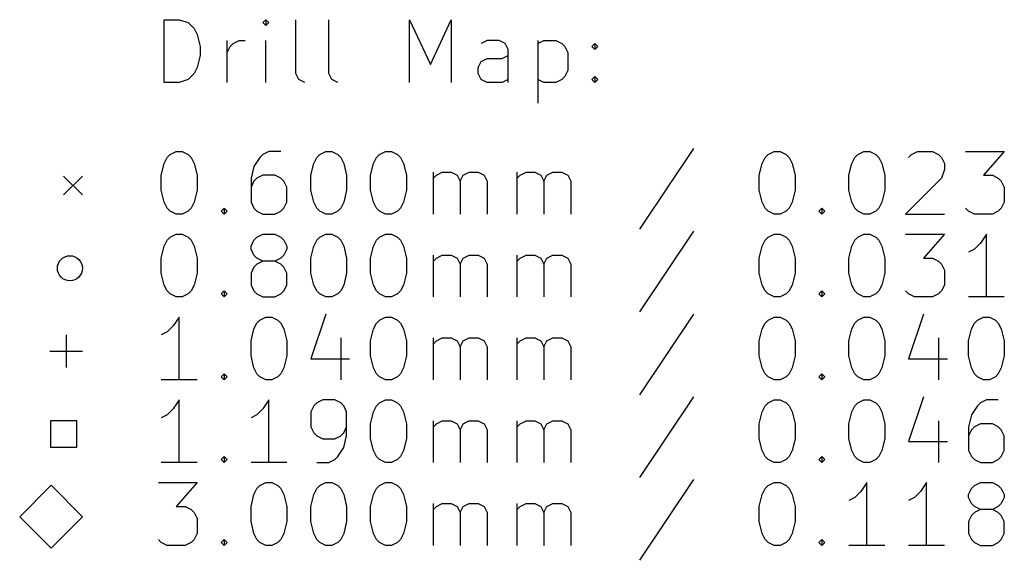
# Model space of a CAD drawing. Extents: x -2 to 131, y -131 to -1.
# Tile 1 of 4: x -2 to 29, y -18 to -1. Entities that reach past the tile are written whole.
import ezdxf

# ---------------------------------------------------------------- set-up
doc = ezdxf.new("R2010")
doc.units = 0
doc.layers.add('BLACK', color=7, linetype='CONTINUOUS')

msp = doc.modelspace()

# ---------------------------------------------------------------- linework, layer by layer
at = {"layer": 'BLACK', "linetype": 'CONTINUOUS'}
for p, q in [((2.607768, -3.114838), (2.607768, -1.114838)), ((2.607768, -1.114838), (3.083958, -1.114838)), ((3.083958, -1.114838), (3.369673, -1.210076)), ((3.369673, -1.210076), (3.560149, -1.400552)), ((5.845863, -1.114838), (5.750625, -1.210076)), ((5.750625, -1.210076), (5.845863, -1.305314)), ((5.941101, -1.210076), (5.845863, -1.114838)), ((5.845863, -1.114838), (5.845863, -1.305314)), ((5.845863, -1.305314), (5.941101, -1.210076)), ((6.798244, -2.829123), (6.798244, -1.114838)), ((7.845863, -2.829123), (7.845863, -1.114838)), ((10.417292, -3.114838), (10.417292, -1.114838)), ((10.417292, -1.114838), (11.083959, -2.543409)), ((11.083959, -2.543409), (11.750625, -1.114838)), ((11.750625, -1.114838), (11.750625, -3.114838)), ((3.560149, -1.400552), (3.655387, -1.591028)), ((3.655387, -1.591028), (3.750625, -1.97198)), ((4.607768, -3.114838), (4.607768, -1.781504)), ((4.703006, -1.97198), (4.798244, -1.876742)), ((4.798244, -1.876742), (4.98872, -1.781504)), ((4.98872, -1.781504), (5.179197, -1.781504)), ((5.845863, -3.114838), (5.845863, -1.781504)), ((12.893482, -1.781504), (12.703006, -1.876742)), ((13.274435, -1.781504), (12.893482, -1.781504)), ((13.464911, -1.876742), (13.274435, -1.781504)), ((13.560149, -2.067219), (13.464911, -1.876742)), ((14.51253, -1.781504), (14.51253, -3.781504)), ((14.51253, -1.876742), (14.703006, -1.781504)), ((14.703006, -1.781504), (15.083959, -1.781504)), ((15.083959, -1.781504), (15.274435, -1.876742)), ((15.274435, -1.876742), (15.369673, -1.97198)), ((16.226816, -1.97198), (16.322054, -1.876742)), ((16.322054, -1.876742), (16.417292, -1.97198)), ((16.322054, -1.876742), (16.322054, -2.067219)), ((3.750625, -1.97198), (3.750625, -2.257695)), ((4.607768, -2.162457), (4.703006, -1.97198)), ((13.560149, -3.114838), (13.560149, -2.067219)), ((15.369673, -1.97198), (15.464911, -2.162457)), ((15.464911, -2.162457), (15.464911, -2.733885)), ((16.322054, -2.067219), (16.226816, -1.97198)), ((16.417292, -1.97198), (16.322054, -2.067219)), ((3.750625, -2.257695), (3.655387, -2.638647)), ((12.607768, -2.638647), (12.703006, -2.448171)), ((12.703006, -2.448171), (12.893482, -2.352933)), ((12.893482, -2.352933), (13.369673, -2.352933)), ((13.369673, -2.352933), (13.560149, -2.257695)), ((3.655387, -2.638647), (3.560149, -2.829123)), ((12.607768, -2.829123), (12.607768, -2.638647)), ((15.464911, -2.733885), (15.369673, -2.924361)), ((3.083958, -3.114838), (2.607768, -3.114838)), ((3.369673, -3.0196), (3.083958, -3.114838)), ((3.560149, -2.829123), (3.369673, -3.0196)), ((6.893482, -3.0196), (6.798244, -2.829123)), ((7.083958, -3.114838), (6.893482, -3.0196)), ((7.941101, -3.0196), (7.845863, -2.829123)), ((8.131577, -3.114838), (7.941101, -3.0196)), ((12.703006, -3.0196), (12.607768, -2.829123)), ((12.893482, -3.114838), (12.703006, -3.0196)), ((13.369673, -3.114838), (12.893482, -3.114838)), ((13.560149, -3.0196), (13.369673, -3.114838)), ((14.703006, -3.114838), (14.51253, -3.0196)), ((15.083959, -3.114838), (14.703006, -3.114838)), ((15.274435, -3.0196), (15.083959, -3.114838)), ((15.369673, -2.924361), (15.274435, -3.0196)), ((16.226816, -3.0196), (16.322054, -2.924361)), ((16.322054, -3.114838), (16.226816, -3.0196)), ((16.322054, -2.924361), (16.417292, -3.0196)), ((16.322054, -2.924361), (16.322054, -3.114838)), ((16.417292, -3.0196), (16.322054, -3.114838)), ((2.798244, -5.410076), (2.98872, -5.314838)), ((2.98872, -5.314838), (3.179197, -5.314838)), ((3.179197, -5.314838), (3.369673, -5.410076)), ((5.941101, -5.314838), (5.750625, -5.410076)), ((6.322054, -5.314838), (5.941101, -5.314838)), ((7.560149, -5.410076), (7.750625, -5.314838)), ((7.750625, -5.314838), (7.941102, -5.314838)), ((7.941102, -5.314838), (8.131578, -5.410076)), ((9.464911, -5.410076), (9.655387, -5.314838)), ((9.655387, -5.314838), (9.845864, -5.314838)), ((9.845864, -5.314838), (10.03634, -5.410076)), ((19.464912, -5.2196), (17.750627, -7.791028)), ((21.845865, -5.410076), (22.036341, -5.314838)), ((22.036341, -5.314838), (22.226818, -5.314838)), ((22.226818, -5.314838), (22.417294, -5.410076)), ((24.703008, -5.410076), (24.893484, -5.314838)), ((24.893484, -5.314838), (25.083961, -5.314838)), ((25.083961, -5.314838), (25.274437, -5.410076)), ((26.417294, -5.410076), (26.60777, -5.314838)), ((26.60777, -5.314838), (27.083961, -5.314838)), ((27.083961, -5.314838), (27.274437, -5.410076)), ((28.13158, -5.314838), (29.369675, -5.314838)), ((29.369675, -5.314838), (28.703008, -6.076742)), ((2.607768, -5.69579), (2.703006, -5.505314)), ((2.703006, -5.505314), (2.798244, -5.410076)), ((3.369673, -5.410076), (3.464911, -5.505314)), ((3.464911, -5.505314), (3.560149, -5.69579)), ((5.655387, -5.505314), (5.464911, -5.791028)), ((5.750625, -5.410076), (5.655387, -5.505314)), ((7.369673, -5.69579), (7.464911, -5.505314)), ((7.464911, -5.505314), (7.560149, -5.410076)), ((8.131578, -5.410076), (8.226816, -5.505314)), ((8.226816, -5.505314), (8.322054, -5.69579)), ((9.274435, -5.69579), (9.369673, -5.505314)), ((9.369673, -5.505314), (9.464911, -5.410076)), ((10.03634, -5.410076), (10.131578, -5.505314)), ((10.131578, -5.505314), (10.226816, -5.69579)), ((21.655389, -5.69579), (21.750627, -5.505314)), ((21.750627, -5.505314), (21.845865, -5.410076)), ((22.417294, -5.410076), (22.512532, -5.505314)), ((22.512532, -5.505314), (22.60777, -5.69579)), ((24.512532, -5.69579), (24.60777, -5.505314)), ((24.60777, -5.505314), (24.703008, -5.410076)), ((25.274437, -5.410076), (25.369675, -5.505314)), ((25.369675, -5.505314), (25.464913, -5.69579)), ((26.322056, -5.505314), (26.417294, -5.410076)), ((27.274437, -5.410076), (27.369675, -5.505314)), ((27.369675, -5.505314), (27.464913, -5.69579)), ((2.51253, -6.076742), (2.607768, -5.69579)), ((3.560149, -5.69579), (3.655387, -6.076742)), ((5.464911, -5.791028), (5.369673, -6.17198)), ((7.274435, -6.076742), (7.369673, -5.69579)), ((8.322054, -5.69579), (8.417292, -6.076742)), ((9.179197, -6.076742), (9.274435, -5.69579)), ((10.226816, -5.69579), (10.322054, -6.076742)), ((21.560151, -6.076742), (21.655389, -5.69579)), ((22.60777, -5.69579), (22.703008, -6.076742)), ((24.417294, -6.076742), (24.512532, -5.69579)), ((25.464913, -5.69579), (25.560151, -6.076742)), ((27.464913, -5.886266), (27.369675, -6.17198)), ((27.464913, -5.69579), (27.464913, -5.886266)), ((-0.6, -6.1), (0, -6.7)), ((0, -6.1), (-0.6, -6.7)), ((2.51253, -6.552933), (2.51253, -6.076742)), ((3.655387, -6.076742), (3.655387, -6.552933)), ((5.369673, -6.17198), (5.369673, -6.933885)), ((5.464911, -6.267219), (5.369673, -6.457695)), ((5.560149, -6.17198), (5.464911, -6.267219)), ((5.750625, -6.076742), (5.560149, -6.17198)), ((6.131578, -6.076742), (5.750625, -6.076742)), ((6.322054, -6.17198), (6.131578, -6.076742)), ((6.417292, -6.267219), (6.322054, -6.17198)), ((6.51253, -6.457695), (6.417292, -6.267219)), ((7.274435, -6.552933), (7.274435, -6.076742)), ((8.417292, -6.076742), (8.417292, -6.552933)), ((9.179197, -6.552933), (9.179197, -6.076742)), ((10.322054, -6.076742), (10.322054, -6.552933)), ((11.179197, -7.314838), (11.179197, -5.981504)), ((11.179197, -6.17198), (11.274435, -6.076742)), ((11.274435, -6.076742), (11.464911, -5.981504)), ((11.464911, -5.981504), (11.750626, -5.981504)), ((11.750626, -5.981504), (11.941102, -6.076742)), ((11.941102, -6.076742), (12.03634, -6.267219)), ((12.03634, -6.267219), (12.131578, -6.076742)), ((12.03634, -6.267219), (12.03634, -7.314838)), ((12.131578, -6.076742), (12.322054, -5.981504)), ((12.322054, -5.981504), (12.607768, -5.981504)), ((12.607768, -5.981504), (12.798245, -6.076742)), ((12.798245, -6.076742), (12.893483, -6.267219)), ((12.893483, -6.267219), (12.893483, -7.314838)), ((13.845864, -7.314838), (13.845864, -5.981504)), ((13.845864, -6.17198), (13.941102, -6.076742)), ((13.941102, -6.076742), (14.131578, -5.981504)), ((14.131578, -5.981504), (14.417293, -5.981504)), ((14.417293, -5.981504), (14.607769, -6.076742)), ((14.607769, -6.076742), (14.703007, -6.267219)), ((14.703007, -6.267219), (14.798245, -6.076742)), ((14.703007, -6.267219), (14.703007, -7.314838)), ((14.798245, -6.076742), (14.988721, -5.981504)), ((14.988721, -5.981504), (15.274435, -5.981504)), ((15.274435, -5.981504), (15.464912, -6.076742)), ((15.464912, -6.076742), (15.56015, -6.267219)), ((15.56015, -6.267219), (15.56015, -7.314838)), ((21.560151, -6.552933), (21.560151, -6.076742)), ((22.703008, -6.076742), (22.703008, -6.552933)), ((24.417294, -6.552933), (24.417294, -6.076742)), ((25.560151, -6.076742), (25.560151, -6.552933)), ((27.369675, -6.17198), (26.226818, -7.314838)), ((28.703008, -6.076742), (28.988723, -6.076742)), ((28.988723, -6.076742), (29.179199, -6.17198)), ((29.179199, -6.17198), (29.274437, -6.267219)), ((29.274437, -6.267219), (29.369675, -6.457695)), ((2.607768, -6.933885), (2.51253, -6.552933)), ((3.655387, -6.552933), (3.560149, -6.933885)), ((6.51253, -6.933885), (6.51253, -6.457695)), ((7.369673, -6.933885), (7.274435, -6.552933)), ((8.417292, -6.552933), (8.322054, -6.933885)), ((9.274435, -6.933885), (9.179197, -6.552933)), ((10.322054, -6.552933), (10.226816, -6.933885)), ((21.655389, -6.933885), (21.560151, -6.552933)), ((22.703008, -6.552933), (22.60777, -6.933885)), ((24.512532, -6.933885), (24.417294, -6.552933)), ((25.560151, -6.552933), (25.464913, -6.933885)), ((29.369675, -6.457695), (29.369675, -6.933885)), ((2.703006, -7.124361), (2.607768, -6.933885)), ((2.798244, -7.2196), (2.703006, -7.124361)), ((3.464911, -7.124361), (3.369673, -7.2196)), ((3.560149, -6.933885), (3.464911, -7.124361)), ((4.417292, -7.2196), (4.51253, -7.124361)), ((4.51253, -7.124361), (4.607768, -7.2196)), ((4.51253, -7.124361), (4.51253, -7.314838)), ((5.369673, -6.933885), (5.464911, -7.124361)), ((5.464911, -7.124361), (5.560149, -7.2196)), ((6.322054, -7.2196), (6.417292, -7.124361)), ((6.417292, -7.124361), (6.51253, -6.933885)), ((7.464911, -7.124361), (7.369673, -6.933885)), ((7.560149, -7.2196), (7.464911, -7.124361)), ((8.226816, -7.124361), (8.131578, -7.2196)), ((8.322054, -6.933885), (8.226816, -7.124361)), ((9.369673, -7.124361), (9.274435, -6.933885)), ((9.464911, -7.2196), (9.369673, -7.124361)), ((10.131578, -7.124361), (10.03634, -7.2196)), ((10.226816, -6.933885), (10.131578, -7.124361)), ((21.750627, -7.124361), (21.655389, -6.933885)), ((21.845865, -7.2196), (21.750627, -7.124361)), ((22.512532, -7.124361), (22.417294, -7.2196)), ((22.60777, -6.933885), (22.512532, -7.124361)), ((23.464913, -7.2196), (23.560151, -7.124361)), ((23.560151, -7.124361), (23.655389, -7.2196)), ((23.560151, -7.124361), (23.560151, -7.314838)), ((24.60777, -7.124361), (24.512532, -6.933885)), ((24.703008, -7.2196), (24.60777, -7.124361)), ((25.369675, -7.124361), (25.274437, -7.2196)), ((25.464913, -6.933885), (25.369675, -7.124361)), ((28.226818, -7.2196), (28.13158, -7.124361)), ((29.274437, -7.124361), (29.179199, -7.2196)), ((29.369675, -6.933885), (29.274437, -7.124361)), ((2.98872, -7.314838), (2.798244, -7.2196)), ((3.179197, -7.314838), (2.98872, -7.314838)), ((3.369673, -7.2196), (3.179197, -7.314838)), ((4.51253, -7.314838), (4.417292, -7.2196)), ((4.607768, -7.2196), (4.51253, -7.314838)), ((5.560149, -7.2196), (5.750625, -7.314838)), ((5.750625, -7.314838), (6.131578, -7.314838)), ((6.131578, -7.314838), (6.322054, -7.2196)), ((7.750625, -7.314838), (7.560149, -7.2196)), ((7.941102, -7.314838), (7.750625, -7.314838)), ((8.131578, -7.2196), (7.941102, -7.314838)), ((9.655387, -7.314838), (9.464911, -7.2196)), ((9.845864, -7.314838), (9.655387, -7.314838)), ((10.03634, -7.2196), (9.845864, -7.314838)), ((22.036341, -7.314838), (21.845865, -7.2196)), ((22.226818, -7.314838), (22.036341, -7.314838)), ((22.417294, -7.2196), (22.226818, -7.314838)), ((23.560151, -7.314838), (23.464913, -7.2196)), ((23.655389, -7.2196), (23.560151, -7.314838)), ((24.893484, -7.314838), (24.703008, -7.2196)), ((25.083961, -7.314838), (24.893484, -7.314838)), ((25.274437, -7.2196), (25.083961, -7.314838)), ((26.226818, -7.314838), (27.464913, -7.314838)), ((28.417294, -7.314838), (28.226818, -7.2196)), ((28.988723, -7.314838), (28.417294, -7.314838)), ((29.179199, -7.2196), (28.988723, -7.314838)), ((2.607768, -8.33579), (2.703006, -8.145314)), ((2.703006, -8.145314), (2.798244, -8.050076)), ((2.798244, -8.050076), (2.98872, -7.954838)), ((2.98872, -7.954838), (3.179197, -7.954838)), ((3.179197, -7.954838), (3.369673, -8.050076)), ((3.369673, -8.050076), (3.464911, -8.145314)), ((3.464911, -8.145314), (3.560149, -8.33579)), ((5.369673, -8.33579), (5.464911, -8.145314)), ((5.464911, -8.145314), (5.560149, -8.050076)), ((5.560149, -8.050076), (5.750625, -7.954838)), ((5.750625, -7.954838), (6.131578, -7.954838)), ((6.131578, -7.954838), (6.322054, -8.050076)), ((6.322054, -8.050076), (6.417292, -8.145314)), ((6.417292, -8.145314), (6.51253, -8.33579)), ((7.369673, -8.33579), (7.464911, -8.145314)), ((7.464911, -8.145314), (7.560149, -8.050076)), ((7.560149, -8.050076), (7.750625, -7.954838)), ((7.750625, -7.954838), (7.941102, -7.954838)), ((7.941102, -7.954838), (8.131578, -8.050076)), ((8.131578, -8.050076), (8.226816, -8.145314)), ((8.226816, -8.145314), (8.322054, -8.33579)), ((9.274435, -8.33579), (9.369673, -8.145314)), ((9.369673, -8.145314), (9.464911, -8.050076)), ((9.464911, -8.050076), (9.655387, -7.954838)), ((9.655387, -7.954838), (9.845864, -7.954838)), ((9.845864, -7.954838), (10.03634, -8.050076)), ((10.03634, -8.050076), (10.131578, -8.145314)), ((10.131578, -8.145314), (10.226816, -8.33579)), ((19.464912, -7.8596), (17.750627, -10.431028)), ((21.655389, -8.33579), (21.750627, -8.145314)), ((21.750627, -8.145314), (21.845865, -8.050076)), ((21.845865, -8.050076), (22.036341, -7.954838)), ((22.036341, -7.954838), (22.226818, -7.954838)), ((22.226818, -7.954838), (22.417294, -8.050076)), ((22.417294, -8.050076), (22.512532, -8.145314)), ((22.512532, -8.145314), (22.60777, -8.33579)), ((24.512532, -8.33579), (24.60777, -8.145314)), ((24.60777, -8.145314), (24.703008, -8.050076)), ((24.703008, -8.050076), (24.893484, -7.954838)), ((24.893484, -7.954838), (25.083961, -7.954838)), ((25.083961, -7.954838), (25.274437, -8.050076)), ((25.274437, -8.050076), (25.369675, -8.145314)), ((25.369675, -8.145314), (25.464913, -8.33579)), ((26.226818, -7.954838), (27.464913, -7.954838)), ((27.464913, -7.954838), (26.798246, -8.716742)), ((28.798246, -7.954838), (28.60777, -8.240552)), ((28.798246, -9.954838), (28.798246, -7.954838)), ((2.51253, -8.716742), (2.607768, -8.33579)), ((3.560149, -8.33579), (3.655387, -8.716742)), ((5.369673, -8.431028), (5.369673, -8.33579)), ((5.464911, -8.621504), (5.369673, -8.431028)), ((6.51253, -8.431028), (6.417292, -8.621504)), ((6.51253, -8.33579), (6.51253, -8.431028)), ((7.274435, -8.716742), (7.369673, -8.33579)), ((8.322054, -8.33579), (8.417292, -8.716742)), ((9.179197, -8.716742), (9.274435, -8.33579)), ((10.226816, -8.33579), (10.322054, -8.716742)), ((21.560151, -8.716742), (21.655389, -8.33579)), ((22.60777, -8.33579), (22.703008, -8.716742)), ((24.417294, -8.716742), (24.512532, -8.33579)), ((25.464913, -8.33579), (25.560151, -8.716742)), ((28.417294, -8.431028), (28.226818, -8.526266)), ((28.60777, -8.240552), (28.417294, -8.431028)), ((2.51253, -9.192933), (2.51253, -8.716742)), ((3.655387, -8.716742), (3.655387, -9.192933)), ((5.560149, -8.716742), (5.464911, -8.621504)), ((5.750625, -8.81198), (5.560149, -8.716742)), ((6.322054, -8.716742), (6.131578, -8.81198)), ((6.417292, -8.621504), (6.322054, -8.716742)), ((7.274435, -9.192933), (7.274435, -8.716742)), ((8.417292, -8.716742), (8.417292, -9.192933)), ((9.179197, -9.192933), (9.179197, -8.716742)), ((10.322054, -8.716742), (10.322054, -9.192933)), ((11.179197, -9.954838), (11.179197, -8.621504)), ((11.179197, -8.81198), (11.274435, -8.716742)), ((11.274435, -8.716742), (11.464911, -8.621504)), ((11.464911, -8.621504), (11.750626, -8.621504)), ((11.750626, -8.621504), (11.941102, -8.716742)), ((11.941102, -8.716742), (12.03634, -8.907219)), ((12.03634, -8.907219), (12.131578, -8.716742)), ((12.131578, -8.716742), (12.322054, -8.621504)), ((12.322054, -8.621504), (12.607768, -8.621504)), ((12.607768, -8.621504), (12.798245, -8.716742)), ((12.798245, -8.716742), (12.893483, -8.907219)), ((13.845864, -9.954838), (13.845864, -8.621504)), ((13.845864, -8.81198), (13.941102, -8.716742)), ((13.941102, -8.716742), (14.131578, -8.621504)), ((14.131578, -8.621504), (14.417293, -8.621504)), ((14.417293, -8.621504), (14.607769, -8.716742)), ((14.607769, -8.716742), (14.703007, -8.907219)), ((14.703007, -8.907219), (14.798245, -8.716742)), ((14.798245, -8.716742), (14.988721, -8.621504)), ((14.988721, -8.621504), (15.274435, -8.621504)), ((15.274435, -8.621504), (15.464912, -8.716742)), ((15.464912, -8.716742), (15.56015, -8.907219)), ((21.560151, -9.192933), (21.560151, -8.716742)), ((22.703008, -8.716742), (22.703008, -9.192933)), ((24.417294, -9.192933), (24.417294, -8.716742)), ((25.560151, -8.716742), (25.560151, -9.192933)), ((26.798246, -8.716742), (27.083961, -8.716742)), ((27.083961, -8.716742), (27.274437, -8.81198)), ((5.464911, -9.002457), (5.369673, -9.192933)), ((5.560149, -8.907219), (5.464911, -9.002457)), ((5.750625, -8.81198), (5.560149, -8.907219)), ((6.131578, -8.81198), (5.750625, -8.81198)), ((6.322054, -8.907219), (6.131578, -8.81198)), ((6.417292, -9.002457), (6.322054, -8.907219)), ((6.51253, -9.192933), (6.417292, -9.002457)), ((12.03634, -8.907219), (12.03634, -9.954838)), ((12.893483, -8.907219), (12.893483, -9.954838)), ((14.703007, -8.907219), (14.703007, -9.954838)), ((15.56015, -8.907219), (15.56015, -9.954838)), ((27.274437, -8.81198), (27.369675, -8.907219)), ((27.369675, -8.907219), (27.464913, -9.097695)), ((2.607768, -9.573885), (2.51253, -9.192933)), ((3.655387, -9.192933), (3.560149, -9.573885)), ((5.369673, -9.192933), (5.369673, -9.573885)), ((6.51253, -9.573885), (6.51253, -9.192933)), ((7.369673, -9.573885), (7.274435, -9.192933)), ((8.417292, -9.192933), (8.322054, -9.573885)), ((9.274435, -9.573885), (9.179197, -9.192933)), ((10.322054, -9.192933), (10.226816, -9.573885)), ((21.655389, -9.573885), (21.560151, -9.192933)), ((22.703008, -9.192933), (22.60777, -9.573885)), ((24.512532, -9.573885), (24.417294, -9.192933)), ((25.560151, -9.192933), (25.464913, -9.573885)), ((27.464913, -9.097695), (27.464913, -9.573885)), ((2.703006, -9.764361), (2.607768, -9.573885)), ((3.560149, -9.573885), (3.464911, -9.764361)), ((5.369673, -9.573885), (5.464911, -9.764361)), ((6.417292, -9.764361), (6.51253, -9.573885)), ((7.464911, -9.764361), (7.369673, -9.573885)), ((8.322054, -9.573885), (8.226816, -9.764361)), ((9.369673, -9.764361), (9.274435, -9.573885)), ((10.226816, -9.573885), (10.131578, -9.764361)), ((21.750627, -9.764361), (21.655389, -9.573885)), ((22.60777, -9.573885), (22.512532, -9.764361)), ((24.60777, -9.764361), (24.512532, -9.573885)), ((25.464913, -9.573885), (25.369675, -9.764361)), ((27.464913, -9.573885), (27.369675, -9.764361)), ((2.798244, -9.8596), (2.703006, -9.764361)), ((2.98872, -9.954838), (2.798244, -9.8596)), ((3.179197, -9.954838), (2.98872, -9.954838)), ((3.369673, -9.8596), (3.179197, -9.954838)), ((3.464911, -9.764361), (3.369673, -9.8596)), ((4.417292, -9.8596), (4.51253, -9.764361)), ((4.51253, -9.954838), (4.417292, -9.8596)), ((4.51253, -9.764361), (4.607768, -9.8596)), ((4.51253, -9.764361), (4.51253, -9.954838)), ((4.607768, -9.8596), (4.51253, -9.954838)), ((5.464911, -9.764361), (5.560149, -9.8596)), ((5.560149, -9.8596), (5.750625, -9.954838)), ((5.750625, -9.954838), (6.131578, -9.954838)), ((6.131578, -9.954838), (6.322054, -9.8596)), ((6.322054, -9.8596), (6.417292, -9.764361)), ((7.560149, -9.8596), (7.464911, -9.764361)), ((7.750625, -9.954838), (7.560149, -9.8596)), ((7.941102, -9.954838), (7.750625, -9.954838)), ((8.131578, -9.8596), (7.941102, -9.954838)), ((8.226816, -9.764361), (8.131578, -9.8596)), ((9.464911, -9.8596), (9.369673, -9.764361)), ((9.655387, -9.954838), (9.464911, -9.8596)), ((9.845864, -9.954838), (9.655387, -9.954838)), ((10.03634, -9.8596), (9.845864, -9.954838)), ((10.131578, -9.764361), (10.03634, -9.8596)), ((21.845865, -9.8596), (21.750627, -9.764361)), ((22.036341, -9.954838), (21.845865, -9.8596)), ((22.226818, -9.954838), (22.036341, -9.954838)), ((22.417294, -9.8596), (22.226818, -9.954838)), ((22.512532, -9.764361), (22.417294, -9.8596)), ((23.464913, -9.8596), (23.560151, -9.764361)), ((23.560151, -9.954838), (23.464913, -9.8596)), ((23.560151, -9.764361), (23.655389, -9.8596)), ((23.560151, -9.764361), (23.560151, -9.954838)), ((23.655389, -9.8596), (23.560151, -9.954838)), ((24.703008, -9.8596), (24.60777, -9.764361)), ((24.893484, -9.954838), (24.703008, -9.8596)), ((25.083961, -9.954838), (24.893484, -9.954838)), ((25.274437, -9.8596), (25.083961, -9.954838)), ((25.369675, -9.764361), (25.274437, -9.8596)), ((26.322056, -9.8596), (26.226818, -9.764361)), ((26.512532, -9.954838), (26.322056, -9.8596)), ((27.083961, -9.954838), (26.512532, -9.954838)), ((27.274437, -9.8596), (27.083961, -9.954838)), ((27.369675, -9.764361), (27.274437, -9.8596)), ((29.369675, -9.954838), (28.226818, -9.954838)), ((3.083958, -10.594838), (2.893482, -10.880552)), ((3.083958, -12.594838), (3.083958, -10.594838)), ((5.655387, -10.690076), (5.845863, -10.594838)), ((5.845863, -10.594838), (6.03634, -10.594838)), ((6.03634, -10.594838), (6.226816, -10.690076)), ((7.750625, -10.4996), (7.274435, -11.928171)), ((9.464911, -10.690076), (9.655387, -10.594838)), ((9.655387, -10.594838), (9.845864, -10.594838)), ((9.845864, -10.594838), (10.03634, -10.690076)), ((19.464912, -10.4996), (17.750627, -13.071028)), ((21.845865, -10.690076), (22.036341, -10.594838)), ((22.036341, -10.594838), (22.226818, -10.594838)), ((22.226818, -10.594838), (22.417294, -10.690076)), ((24.703008, -10.690076), (24.893484, -10.594838)), ((24.893484, -10.594838), (25.083961, -10.594838)), ((25.083961, -10.594838), (25.274437, -10.690076)), ((26.798246, -10.4996), (26.322056, -11.928171)), ((28.512532, -10.690076), (28.703008, -10.594838)), ((28.703008, -10.594838), (28.893485, -10.594838)), ((28.893485, -10.594838), (29.083961, -10.690076)), ((2.893482, -10.880552), (2.703006, -11.071028)), ((5.369673, -11.356742), (5.464911, -10.97579)), ((5.464911, -10.97579), (5.560149, -10.785314)), ((5.560149, -10.785314), (5.655387, -10.690076)), ((6.226816, -10.690076), (6.322054, -10.785314)), ((6.322054, -10.785314), (6.417292, -10.97579)), ((6.417292, -10.97579), (6.51253, -11.356742)), ((9.179197, -11.356742), (9.274435, -10.97579)), ((9.274435, -10.97579), (9.369673, -10.785314)), ((9.369673, -10.785314), (9.464911, -10.690076)), ((10.03634, -10.690076), (10.131578, -10.785314)), ((10.131578, -10.785314), (10.226816, -10.97579)), ((10.226816, -10.97579), (10.322054, -11.356742)), ((21.560151, -11.356742), (21.655389, -10.97579)), ((21.655389, -10.97579), (21.750627, -10.785314)), ((21.750627, -10.785314), (21.845865, -10.690076)), ((22.417294, -10.690076), (22.512532, -10.785314)), ((22.512532, -10.785314), (22.60777, -10.97579)), ((22.60777, -10.97579), (22.703008, -11.356742)), ((24.417294, -11.356742), (24.512532, -10.97579)), ((24.512532, -10.97579), (24.60777, -10.785314)), ((24.60777, -10.785314), (24.703008, -10.690076)), ((25.274437, -10.690076), (25.369675, -10.785314)), ((25.369675, -10.785314), (25.464913, -10.97579)), ((25.464913, -10.97579), (25.560151, -11.356742)), ((28.226818, -11.356742), (28.322056, -10.97579)), ((28.322056, -10.97579), (28.417294, -10.785314)), ((28.417294, -10.785314), (28.512532, -10.690076)), ((29.083961, -10.690076), (29.179199, -10.785314)), ((29.179199, -10.785314), (29.274437, -10.97579)), ((29.274437, -10.97579), (29.369675, -11.356742)), ((-0.52, -11.16), (-0.52, -12.2)), ((2.703006, -11.071028), (2.51253, -11.166266)), ((8.226816, -11.261504), (8.226816, -12.594838)), ((11.179197, -12.594838), (11.179197, -11.261504)), ((11.274435, -11.356742), (11.464911, -11.261504)), ((11.464911, -11.261504), (11.750626, -11.261504)), ((11.750626, -11.261504), (11.941102, -11.356742)), ((12.131578, -11.356742), (12.322054, -11.261504)), ((12.322054, -11.261504), (12.607768, -11.261504)), ((12.607768, -11.261504), (12.798245, -11.356742)), ((13.845864, -12.594838), (13.845864, -11.261504)), ((13.941102, -11.356742), (14.131578, -11.261504)), ((14.131578, -11.261504), (14.417293, -11.261504)), ((14.417293, -11.261504), (14.607769, -11.356742)), ((14.798245, -11.356742), (14.988721, -11.261504)), ((14.988721, -11.261504), (15.274435, -11.261504)), ((15.274435, -11.261504), (15.464912, -11.356742)), ((27.274437, -11.261504), (27.274437, -12.594838)), ((5.369673, -11.832933), (5.369673, -11.356742)), ((6.51253, -11.356742), (6.51253, -11.832933)), ((9.179197, -11.832933), (9.179197, -11.356742)), ((10.322054, -11.356742), (10.322054, -11.832933)), ((11.179197, -11.45198), (11.274435, -11.356742)), ((11.941102, -11.356742), (12.03634, -11.547219)), ((12.03634, -11.547219), (12.131578, -11.356742)), ((12.03634, -11.547219), (12.03634, -12.594838)), ((12.798245, -11.356742), (12.893483, -11.547219)), ((12.893483, -11.547219), (12.893483, -12.594838)), ((13.845864, -11.45198), (13.941102, -11.356742)), ((14.607769, -11.356742), (14.703007, -11.547219)), ((14.703007, -11.547219), (14.798245, -11.356742)), ((14.703007, -11.547219), (14.703007, -12.594838)), ((15.464912, -11.356742), (15.56015, -11.547219)), ((15.56015, -11.547219), (15.56015, -12.594838)), ((21.560151, -11.832933), (21.560151, -11.356742)), ((22.703008, -11.356742), (22.703008, -11.832933)), ((24.417294, -11.832933), (24.417294, -11.356742)), ((25.560151, -11.356742), (25.560151, -11.832933)), ((28.226818, -11.832933), (28.226818, -11.356742)), ((29.369675, -11.356742), (29.369675, -11.832933)), ((-1.04, -11.68), (0, -11.68)), ((5.464911, -12.213885), (5.369673, -11.832933)), ((6.51253, -11.832933), (6.417292, -12.213885)), ((9.274435, -12.213885), (9.179197, -11.832933)), ((10.322054, -11.832933), (10.226816, -12.213885)), ((21.655389, -12.213885), (21.560151, -11.832933)), ((22.703008, -11.832933), (22.60777, -12.213885)), ((24.512532, -12.213885), (24.417294, -11.832933)), ((25.560151, -11.832933), (25.464913, -12.213885)), ((28.322056, -12.213885), (28.226818, -11.832933)), ((29.369675, -11.832933), (29.274437, -12.213885)), ((5.560149, -12.404361), (5.464911, -12.213885)), ((6.417292, -12.213885), (6.322054, -12.404361)), ((7.274435, -11.928171), (8.51253, -11.928171)), ((9.369673, -12.404361), (9.274435, -12.213885)), ((10.226816, -12.213885), (10.131578, -12.404361)), ((21.750627, -12.404361), (21.655389, -12.213885)), ((22.60777, -12.213885), (22.512532, -12.404361)), ((24.60777, -12.404361), (24.512532, -12.213885)), ((25.464913, -12.213885), (25.369675, -12.404361)), ((26.322056, -11.928171), (27.560151, -11.928171)), ((28.417294, -12.404361), (28.322056, -12.213885)), ((29.274437, -12.213885), (29.179199, -12.404361)), ((4.417292, -12.4996), (4.51253, -12.404361)), ((4.51253, -12.594838), (4.417292, -12.4996)), ((4.51253, -12.404361), (4.607768, -12.4996)), ((4.51253, -12.404361), (4.51253, -12.594838)), ((4.607768, -12.4996), (4.51253, -12.594838)), ((5.655387, -12.4996), (5.560149, -12.404361)), ((5.845863, -12.594838), (5.655387, -12.4996)), ((6.226816, -12.4996), (6.03634, -12.594838)), ((6.322054, -12.404361), (6.226816, -12.4996)), ((9.464911, -12.4996), (9.369673, -12.404361)), ((9.655387, -12.594838), (9.464911, -12.4996)), ((10.03634, -12.4996), (9.845864, -12.594838)), ((10.131578, -12.404361), (10.03634, -12.4996)), ((21.845865, -12.4996), (21.750627, -12.404361)), ((22.036341, -12.594838), (21.845865, -12.4996)), ((22.417294, -12.4996), (22.226818, -12.594838)), ((22.512532, -12.404361), (22.417294, -12.4996)), ((23.464913, -12.4996), (23.560151, -12.404361)), ((23.560151, -12.594838), (23.464913, -12.4996)), ((23.560151, -12.404361), (23.655389, -12.4996)), ((23.560151, -12.404361), (23.560151, -12.594838)), ((23.655389, -12.4996), (23.560151, -12.594838)), ((24.703008, -12.4996), (24.60777, -12.404361)), ((24.893484, -12.594838), (24.703008, -12.4996)), ((25.274437, -12.4996), (25.083961, -12.594838)), ((25.369675, -12.404361), (25.274437, -12.4996)), ((28.512532, -12.4996), (28.417294, -12.404361)), ((28.703008, -12.594838), (28.512532, -12.4996)), ((29.083961, -12.4996), (28.893485, -12.594838)), ((29.179199, -12.404361), (29.083961, -12.4996)), ((3.655387, -12.594838), (2.51253, -12.594838)), ((6.03634, -12.594838), (5.845863, -12.594838)), ((9.845864, -12.594838), (9.655387, -12.594838)), ((22.226818, -12.594838), (22.036341, -12.594838)), ((25.083961, -12.594838), (24.893484, -12.594838)), ((28.893485, -12.594838), (28.703008, -12.594838)), ((19.464912, -13.1396), (17.750627, -15.711028)), ((26.798246, -13.1396), (26.322056, -14.568171)), ((3.083958, -13.234838), (2.893482, -13.520552)), ((3.083958, -15.234838), (3.083958, -13.234838)), ((5.941101, -13.234838), (5.750625, -13.520552)), ((5.941101, -15.234838), (5.941101, -13.234838)), ((7.369673, -13.425314), (7.274435, -13.61579)), ((7.464911, -13.330076), (7.369673, -13.425314)), ((7.655387, -13.234838), (7.464911, -13.330076)), ((8.03634, -13.234838), (7.655387, -13.234838)), ((8.226816, -13.330076), (8.03634, -13.234838)), ((8.322054, -13.425314), (8.226816, -13.330076)), ((8.417292, -13.61579), (8.322054, -13.425314)), ((9.274435, -13.61579), (9.369673, -13.425314)), ((9.369673, -13.425314), (9.464911, -13.330076)), ((9.464911, -13.330076), (9.655387, -13.234838)), ((9.655387, -13.234838), (9.845864, -13.234838)), ((9.845864, -13.234838), (10.03634, -13.330076)), ((10.03634, -13.330076), (10.131578, -13.425314)), ((10.131578, -13.425314), (10.226816, -13.61579)), ((21.655389, -13.61579), (21.750627, -13.425314)), ((21.750627, -13.425314), (21.845865, -13.330076)), ((21.845865, -13.330076), (22.036341, -13.234838)), ((22.036341, -13.234838), (22.226818, -13.234838)), ((22.226818, -13.234838), (22.417294, -13.330076)), ((22.417294, -13.330076), (22.512532, -13.425314)), ((22.512532, -13.425314), (22.60777, -13.61579)), ((24.512532, -13.61579), (24.60777, -13.425314)), ((24.60777, -13.425314), (24.703008, -13.330076)), ((24.703008, -13.330076), (24.893484, -13.234838)), ((24.893484, -13.234838), (25.083961, -13.234838)), ((25.083961, -13.234838), (25.274437, -13.330076)), ((25.274437, -13.330076), (25.369675, -13.425314)), ((25.369675, -13.425314), (25.464913, -13.61579)), ((28.512532, -13.425314), (28.322056, -13.711028)), ((28.60777, -13.330076), (28.512532, -13.425314)), ((28.798246, -13.234838), (28.60777, -13.330076)), ((29.179199, -13.234838), (28.798246, -13.234838)), ((2.703006, -13.711028), (2.51253, -13.806266)), ((2.893482, -13.520552), (2.703006, -13.711028)), ((5.560149, -13.711028), (5.369673, -13.806266)), ((5.750625, -13.520552), (5.560149, -13.711028)), ((7.274435, -13.61579), (7.274435, -14.09198)), ((8.417292, -14.377695), (8.417292, -13.61579)), ((9.179197, -13.996742), (9.274435, -13.61579)), ((10.226816, -13.61579), (10.322054, -13.996742)), ((21.560151, -13.996742), (21.655389, -13.61579)), ((22.60777, -13.61579), (22.703008, -13.996742)), ((24.417294, -13.996742), (24.512532, -13.61579)), ((25.464913, -13.61579), (25.560151, -13.996742)), ((28.322056, -13.711028), (28.226818, -14.09198)), ((-0.174267, -13.899267), (-1.015733, -13.899267)), ((-1.015733, -13.899267), (-1.015733, -14.740733)), ((-0.174267, -14.740733), (-0.174267, -13.899267)), ((7.274435, -14.09198), (7.369673, -14.282457)), ((8.322054, -14.282457), (8.417292, -14.09198)), ((9.179197, -14.472933), (9.179197, -13.996742)), ((10.322054, -13.996742), (10.322054, -14.472933)), ((11.179197, -15.234838), (11.179197, -13.901504)), ((11.179197, -14.09198), (11.274435, -13.996742)), ((11.274435, -13.996742), (11.464911, -13.901504)), ((11.464911, -13.901504), (11.750626, -13.901504)), ((11.750626, -13.901504), (11.941102, -13.996742)), ((11.941102, -13.996742), (12.03634, -14.187219)), ((12.03634, -14.187219), (12.131578, -13.996742)), ((12.131578, -13.996742), (12.322054, -13.901504)), ((12.322054, -13.901504), (12.607768, -13.901504)), ((12.607768, -13.901504), (12.798245, -13.996742)), ((12.798245, -13.996742), (12.893483, -14.187219)), ((13.845864, -15.234838), (13.845864, -13.901504)), ((13.845864, -14.09198), (13.941102, -13.996742)), ((13.941102, -13.996742), (14.131578, -13.901504)), ((14.131578, -13.901504), (14.417293, -13.901504)), ((14.417293, -13.901504), (14.607769, -13.996742)), ((14.607769, -13.996742), (14.703007, -14.187219)), ((14.703007, -14.187219), (14.798245, -13.996742)), ((14.798245, -13.996742), (14.988721, -13.901504)), ((14.988721, -13.901504), (15.274435, -13.901504)), ((15.274435, -13.901504), (15.464912, -13.996742)), ((15.464912, -13.996742), (15.56015, -14.187219)), ((21.560151, -14.472933), (21.560151, -13.996742)), ((22.703008, -13.996742), (22.703008, -14.472933)), ((24.417294, -14.472933), (24.417294, -13.996742)), ((25.560151, -13.996742), (25.560151, -14.472933)), ((27.274437, -13.901504), (27.274437, -15.234838)), ((28.226818, -14.09198), (28.226818, -14.853885)), ((28.417294, -14.09198), (28.322056, -14.187219)), ((28.60777, -13.996742), (28.417294, -14.09198)), ((28.988723, -13.996742), (28.60777, -13.996742)), ((29.179199, -14.09198), (28.988723, -13.996742)), ((29.274437, -14.187219), (29.179199, -14.09198)), ((7.369673, -14.282457), (7.464911, -14.377695)), ((7.464911, -14.377695), (7.655387, -14.472933)), ((8.03634, -14.472933), (8.226816, -14.377695)), ((8.226816, -14.377695), (8.322054, -14.282457)), ((8.322054, -14.758647), (8.417292, -14.377695)), ((12.03634, -14.187219), (12.03634, -15.234838)), ((12.893483, -14.187219), (12.893483, -15.234838)), ((14.703007, -14.187219), (14.703007, -15.234838)), ((15.56015, -14.187219), (15.56015, -15.234838)), ((28.322056, -14.187219), (28.226818, -14.377695)), ((29.369675, -14.377695), (29.274437, -14.187219)), ((29.369675, -14.853885), (29.369675, -14.377695)), ((-1.015733, -14.740733), (-0.174267, -14.740733)), ((7.655387, -14.472933), (8.03634, -14.472933)), ((9.274435, -14.853885), (9.179197, -14.472933)), ((10.322054, -14.472933), (10.226816, -14.853885)), ((21.655389, -14.853885), (21.560151, -14.472933)), ((22.703008, -14.472933), (22.60777, -14.853885)), ((24.512532, -14.853885), (24.417294, -14.472933)), ((25.560151, -14.472933), (25.464913, -14.853885)), ((26.322056, -14.568171), (27.560151, -14.568171)), ((4.417292, -15.1396), (4.51253, -15.044361)), ((4.51253, -15.044361), (4.607768, -15.1396)), ((4.51253, -15.044361), (4.51253, -15.234838)), ((8.03634, -15.1396), (8.131578, -15.044361)), ((8.131578, -15.044361), (8.322054, -14.758647)), ((9.369673, -15.044361), (9.274435, -14.853885)), ((9.464911, -15.1396), (9.369673, -15.044361)), ((10.131578, -15.044361), (10.03634, -15.1396)), ((10.226816, -14.853885), (10.131578, -15.044361)), ((21.750627, -15.044361), (21.655389, -14.853885)), ((21.845865, -15.1396), (21.750627, -15.044361)), ((22.512532, -15.044361), (22.417294, -15.1396)), ((22.60777, -14.853885), (22.512532, -15.044361)), ((23.464913, -15.1396), (23.560151, -15.044361)), ((23.560151, -15.044361), (23.655389, -15.1396)), ((23.560151, -15.044361), (23.560151, -15.234838)), ((24.60777, -15.044361), (24.512532, -14.853885)), ((24.703008, -15.1396), (24.60777, -15.044361)), ((25.369675, -15.044361), (25.274437, -15.1396)), ((25.464913, -14.853885), (25.369675, -15.044361)), ((28.226818, -14.853885), (28.322056, -15.044361)), ((28.322056, -15.044361), (28.417294, -15.1396)), ((29.179199, -15.1396), (29.274437, -15.044361)), ((29.274437, -15.044361), (29.369675, -14.853885)), ((3.655387, -15.234838), (2.51253, -15.234838)), ((4.51253, -15.234838), (4.417292, -15.1396)), ((4.607768, -15.1396), (4.51253, -15.234838)), ((6.51253, -15.234838), (5.369673, -15.234838)), ((7.464911, -15.234838), (7.845863, -15.234838)), ((7.845863, -15.234838), (8.03634, -15.1396)), ((9.655387, -15.234838), (9.464911, -15.1396)), ((9.845864, -15.234838), (9.655387, -15.234838)), ((10.03634, -15.1396), (9.845864, -15.234838)), ((22.036341, -15.234838), (21.845865, -15.1396)), ((22.226818, -15.234838), (22.036341, -15.234838)), ((22.417294, -15.1396), (22.226818, -15.234838)), ((23.560151, -15.234838), (23.464913, -15.1396)), ((23.655389, -15.1396), (23.560151, -15.234838)), ((24.893484, -15.234838), (24.703008, -15.1396)), ((25.083961, -15.234838), (24.893484, -15.234838)), ((25.274437, -15.1396), (25.083961, -15.234838)), ((28.417294, -15.1396), (28.60777, -15.234838)), ((28.60777, -15.234838), (28.988723, -15.234838)), ((28.988723, -15.234838), (29.179199, -15.1396)), ((-1, -15.96), (-2, -16.96)), ((0, -16.96), (-1, -15.96)), ((2.417292, -15.874838), (3.655387, -15.874838)), ((3.655387, -15.874838), (2.98872, -16.636742)), ((5.560149, -16.065314), (5.655387, -15.970076)), ((5.655387, -15.970076), (5.845863, -15.874838)), ((5.845863, -15.874838), (6.03634, -15.874838)), ((6.03634, -15.874838), (6.226816, -15.970076)), ((6.226816, -15.970076), (6.322054, -16.065314)), ((7.464911, -16.065314), (7.560149, -15.970076)), ((7.560149, -15.970076), (7.750625, -15.874838)), ((7.750625, -15.874838), (7.941102, -15.874838)), ((7.941102, -15.874838), (8.131578, -15.970076)), ((8.131578, -15.970076), (8.226816, -16.065314)), ((9.369673, -16.065314), (9.464911, -15.970076)), ((9.464911, -15.970076), (9.655387, -15.874838)), ((9.655387, -15.874838), (9.845864, -15.874838)), ((9.845864, -15.874838), (10.03634, -15.970076)), ((10.03634, -15.970076), (10.131578, -16.065314)), ((19.464912, -15.7796), (17.750627, -18.351028)), ((21.750627, -16.065314), (21.845865, -15.970076)), ((21.845865, -15.970076), (22.036341, -15.874838)), ((22.036341, -15.874838), (22.226818, -15.874838)), ((22.226818, -15.874838), (22.417294, -15.970076)), ((22.417294, -15.970076), (22.512532, -16.065314)), ((24.988722, -15.874838), (24.798246, -16.160552)), ((24.988722, -17.874838), (24.988722, -15.874838)), ((26.893484, -15.874838), (26.703008, -16.160552)), ((26.893484, -17.874838), (26.893484, -15.874838)), ((28.322056, -16.065314), (28.417294, -15.970076)), ((28.417294, -15.970076), (28.60777, -15.874838)), ((28.60777, -15.874838), (28.988723, -15.874838)), ((28.988723, -15.874838), (29.179199, -15.970076)), ((29.179199, -15.970076), (29.274437, -16.065314)), ((5.369673, -16.636742), (5.464911, -16.25579)), ((5.464911, -16.25579), (5.560149, -16.065314)), ((6.322054, -16.065314), (6.417292, -16.25579)), ((6.417292, -16.25579), (6.51253, -16.636742)), ((7.274435, -16.636742), (7.369673, -16.25579)), ((7.369673, -16.25579), (7.464911, -16.065314)), ((8.226816, -16.065314), (8.322054, -16.25579)), ((8.322054, -16.25579), (8.417292, -16.636742)), ((9.179197, -16.636742), (9.274435, -16.25579)), ((9.274435, -16.25579), (9.369673, -16.065314)), ((10.131578, -16.065314), (10.226816, -16.25579)), ((10.226816, -16.25579), (10.322054, -16.636742)), ((21.560151, -16.636742), (21.655389, -16.25579)), ((21.655389, -16.25579), (21.750627, -16.065314)), ((22.512532, -16.065314), (22.60777, -16.25579)), ((22.60777, -16.25579), (22.703008, -16.636742)), ((24.798246, -16.160552), (24.60777, -16.351028)), ((26.703008, -16.160552), (26.512532, -16.351028)), ((28.226818, -16.25579), (28.322056, -16.065314)), ((28.226818, -16.351028), (28.226818, -16.25579)), ((29.274437, -16.065314), (29.369675, -16.25579)), ((29.369675, -16.25579), (29.369675, -16.351028)), ((11.179197, -17.874838), (11.179197, -16.541504)), ((11.274435, -16.636742), (11.464911, -16.541504)), ((11.464911, -16.541504), (11.750626, -16.541504)), ((11.750626, -16.541504), (11.941102, -16.636742)), ((12.131578, -16.636742), (12.322054, -16.541504)), ((12.322054, -16.541504), (12.607768, -16.541504)), ((12.607768, -16.541504), (12.798245, -16.636742)), ((13.845864, -17.874838), (13.845864, -16.541504)), ((13.941102, -16.636742), (14.131578, -16.541504)), ((14.131578, -16.541504), (14.417293, -16.541504)), ((14.417293, -16.541504), (14.607769, -16.636742)), ((14.798245, -16.636742), (14.988721, -16.541504)), ((14.988721, -16.541504), (15.274435, -16.541504)), ((15.274435, -16.541504), (15.464912, -16.636742)), ((24.60777, -16.351028), (24.417294, -16.446266)), ((26.512532, -16.351028), (26.322056, -16.446266)), ((28.322056, -16.541504), (28.226818, -16.351028)), ((28.417294, -16.636742), (28.322056, -16.541504)), ((29.274437, -16.541504), (29.179199, -16.636742)), ((29.369675, -16.351028), (29.274437, -16.541504)), ((2.98872, -16.636742), (3.274435, -16.636742)), ((3.274435, -16.636742), (3.464911, -16.73198)), ((3.464911, -16.73198), (3.560149, -16.827219)), ((3.560149, -16.827219), (3.655387, -17.017695)), ((5.369673, -17.112933), (5.369673, -16.636742)), ((6.51253, -16.636742), (6.51253, -17.112933)), ((7.274435, -17.112933), (7.274435, -16.636742)), ((8.417292, -16.636742), (8.417292, -17.112933)), ((9.179197, -17.112933), (9.179197, -16.636742)), ((10.322054, -16.636742), (10.322054, -17.112933)), ((11.179197, -16.73198), (11.274435, -16.636742)), ((11.941102, -16.636742), (12.03634, -16.827219)), ((12.03634, -16.827219), (12.131578, -16.636742)), ((12.03634, -16.827219), (12.03634, -17.874838)), ((12.798245, -16.636742), (12.893483, -16.827219)), ((12.893483, -16.827219), (12.893483, -17.874838)), ((13.845864, -16.73198), (13.941102, -16.636742)), ((14.607769, -16.636742), (14.703007, -16.827219)), ((14.703007, -16.827219), (14.798245, -16.636742)), ((14.703007, -16.827219), (14.703007, -17.874838)), ((15.464912, -16.636742), (15.56015, -16.827219)), ((15.56015, -16.827219), (15.56015, -17.874838)), ((21.560151, -17.112933), (21.560151, -16.636742)), ((22.703008, -16.636742), (22.703008, -17.112933)), ((28.322056, -16.922457), (28.226818, -17.112933)), ((28.417294, -16.827219), (28.322056, -16.922457)), ((28.60777, -16.73198), (28.417294, -16.636742)), ((28.60777, -16.73198), (28.417294, -16.827219)), ((28.988723, -16.73198), (28.60777, -16.73198)), ((29.179199, -16.636742), (28.988723, -16.73198)), ((29.179199, -16.827219), (28.988723, -16.73198)), ((29.274437, -16.922457), (29.179199, -16.827219)), ((29.369675, -17.112933), (29.274437, -16.922457)), ((-2, -16.96), (-1, -17.96)), ((-1, -17.96), (0, -16.96)), ((3.655387, -17.017695), (3.655387, -17.493885)), ((5.464911, -17.493885), (5.369673, -17.112933)), ((6.51253, -17.112933), (6.417292, -17.493885)), ((7.369673, -17.493885), (7.274435, -17.112933)), ((8.417292, -17.112933), (8.322054, -17.493885)), ((9.274435, -17.493885), (9.179197, -17.112933)), ((10.322054, -17.112933), (10.226816, -17.493885)), ((21.655389, -17.493885), (21.560151, -17.112933)), ((22.703008, -17.112933), (22.60777, -17.493885)), ((28.226818, -17.112933), (28.226818, -17.493885)), ((29.369675, -17.493885), (29.369675, -17.112933)), ((3.655387, -17.493885), (3.560149, -17.684361)), ((5.560149, -17.684361), (5.464911, -17.493885)), ((6.417292, -17.493885), (6.322054, -17.684361)), ((7.464911, -17.684361), (7.369673, -17.493885)), ((8.322054, -17.493885), (8.226816, -17.684361)), ((9.369673, -17.684361), (9.274435, -17.493885)), ((10.226816, -17.493885), (10.131578, -17.684361)), ((21.750627, -17.684361), (21.655389, -17.493885)), ((22.60777, -17.493885), (22.512532, -17.684361)), ((28.226818, -17.493885), (28.322056, -17.684361)), ((29.274437, -17.684361), (29.369675, -17.493885)), ((2.51253, -17.7796), (2.417292, -17.684361)), ((2.703006, -17.874838), (2.51253, -17.7796)), ((3.274435, -17.874838), (2.703006, -17.874838)), ((3.464911, -17.7796), (3.274435, -17.874838)), ((3.560149, -17.684361), (3.464911, -17.7796)), ((4.417292, -17.7796), (4.51253, -17.684361)), ((4.51253, -17.874838), (4.417292, -17.7796)), ((4.51253, -17.684361), (4.607768, -17.7796)), ((4.51253, -17.684361), (4.51253, -17.874838)), ((4.607768, -17.7796), (4.51253, -17.874838)), ((5.655387, -17.7796), (5.560149, -17.684361)), ((5.845863, -17.874838), (5.655387, -17.7796)), ((6.03634, -17.874838), (5.845863, -17.874838)), ((6.226816, -17.7796), (6.03634, -17.874838)), ((6.322054, -17.684361), (6.226816, -17.7796)), ((7.560149, -17.7796), (7.464911, -17.684361)), ((7.750625, -17.874838), (7.560149, -17.7796)), ((7.941102, -17.874838), (7.750625, -17.874838)), ((8.131578, -17.7796), (7.941102, -17.874838)), ((8.226816, -17.684361), (8.131578, -17.7796)), ((9.464911, -17.7796), (9.369673, -17.684361)), ((9.655387, -17.874838), (9.464911, -17.7796)), ((9.845864, -17.874838), (9.655387, -17.874838)), ((10.03634, -17.7796), (9.845864, -17.874838)), ((10.131578, -17.684361), (10.03634, -17.7796)), ((21.845865, -17.7796), (21.750627, -17.684361)), ((22.036341, -17.874838), (21.845865, -17.7796)), ((22.226818, -17.874838), (22.036341, -17.874838)), ((22.417294, -17.7796), (22.226818, -17.874838)), ((22.512532, -17.684361), (22.417294, -17.7796)), ((23.464913, -17.7796), (23.560151, -17.684361)), ((23.560151, -17.874838), (23.464913, -17.7796)), ((23.560151, -17.684361), (23.655389, -17.7796)), ((23.560151, -17.684361), (23.560151, -17.874838)), ((23.655389, -17.7796), (23.560151, -17.874838)), ((25.560151, -17.874838), (24.417294, -17.874838)), ((27.464913, -17.874838), (26.322056, -17.874838)), ((28.322056, -17.684361), (28.417294, -17.7796)), ((28.417294, -17.7796), (28.60777, -17.874838)), ((28.60777, -17.874838), (28.988723, -17.874838)), ((28.988723, -17.874838), (29.179199, -17.7796)), ((29.179199, -17.7796), (29.274437, -17.684361))]:
    msp.add_line(p, q, dxfattribs=at)
at = {"layer": 'BLACK'}
msp.add_circle((-0.4, -9.04), 0.4, dxfattribs=at)

doc.saveas('drawing.dxf')
